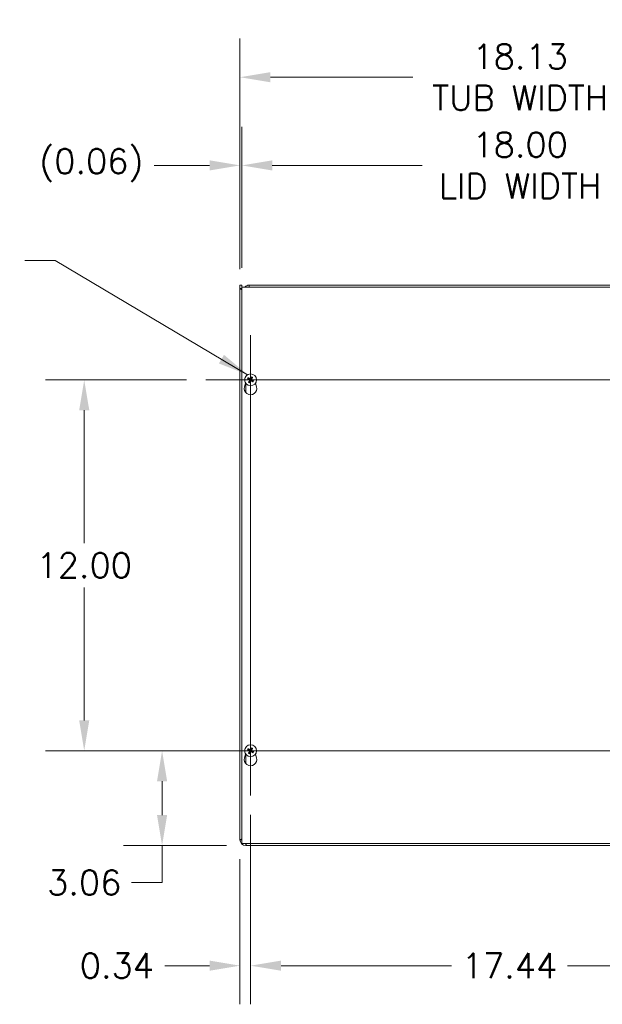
# Model space of a CAD drawing. Header units: inches. Extents: x 8 to 164, y 6 to 97.
# Tile 3 of 9: x 39 to 57, y 46 to 78. Entities that reach past the tile are written whole.
import ezdxf

# ---------------------------------------------------------------- set-up
doc = ezdxf.new("R2010")
doc.units = ezdxf.units.IN
doc.header["$LTSCALE"] = 10
doc.header["$MEASUREMENT"] = 0
for name, color, linetype, lineweight in [('Center Mark (ANSI)', 7, 'Continuous', 5), ('Centerline (ANSI)', 7, 'Continuous', 5), ('Dimension (ANSI)', 7, 'Continuous', 5), ('Symbol (ANSI)', 7, 'Continuous', 5), ('Visible (ANSI)', 7, 'Continuous', 5), ('Visible Narrow (ANSI)', 7, 'Continuous', 5)]:
    doc.layers.add(name, color=color, linetype=linetype, lineweight=lineweight)
doc.styles.add('ROMANS', font='RomanS.shx')
doc.dimstyles.new('Default (ANSI)', dxfattribs={"dimscale": 10, "dimtxt": 0.08, "dimasz": 0.098425, "dimexe": 0.125, "dimexo": 0.0625, "dimgap": 0.031496, "dimtad": 0, "dimtih": 1, "dimtoh": 1, "dimrnd": 1e-08, "dimzin": 0, "dimdsep": 46, "dimtxsty": 'ROMANS', "dimcen": 0.09, "dimdle": 0.393701, "dimclrd": 256, "dimclre": 256, "dimclrt": 256, "dimadec": 0, "dimazin": 0, "dimtfac": 1.25, "dimtofl": 0, "dimtmove": 0, "dimatfit": 3, "dimfxl": 0, "dimtolj": 1, "dimtzin": 0, "dimlwd": -1, "dimlwe": -1, "dimarcsym": 0})
doc.dimstyles.new('Default (ANSI)$7', dxfattribs={"dimscale": 10, "dimtxt": 0.08, "dimasz": 0.098425, "dimexe": 0.125, "dimexo": 0.0625, "dimgap": 0.031496, "dimtad": 0, "dimtih": 1, "dimtoh": 1, "dimrnd": 1e-08, "dimzin": 0, "dimdsep": 46, "dimtxsty": 'ROMANS', "dimcen": 0.09, "dimdle": 0.393701, "dimclrd": 256, "dimclre": 256, "dimclrt": 256, "dimadec": 0, "dimazin": 0, "dimtfac": 1.25, "dimtofl": 0, "dimtmove": 0, "dimatfit": 3, "dimfxl": 0, "dimtolj": 1, "dimtzin": 0, "dimlwd": -1, "dimlwe": -1, "dimarcsym": 0})

# ---------------------------------------------------------------- blocks, each defined once
blk = doc.blocks.new('*D4')
at = {"layer": 'Defpoints', "color": 0}
for p in [(63.782, 75.958), (45.657, 69.124), (63.782, 69.043)]:
    blk.add_point(p, dxfattribs=at)
at = {"layer": 'Dimension (ANSI)'}
for p, q in [((45.657, 69.749), (45.657, 77.208)), ((63.782, 69.668), (63.782, 77.208)), ((46.641, 75.958), (51.243, 75.958)), ((62.798, 75.958), (58.196, 75.958))]:
    blk.add_line(p, q, dxfattribs=at)
for points in [[(46.641, 76.122), (46.641, 75.794), (45.657, 75.958)], [(62.798, 76.122), (62.798, 75.794), (63.782, 75.958)]]:
    blk.add_solid(points, dxfattribs=at)
at = {"layer": 'Dimension (ANSI)', "insert": (54.719, 75.958), "char_height": 0.8, "attachment_point": 5, "style": 'ROMANS'}
blk.add_mtext('\\A1;18.13\\PTUB WIDTH', dxfattribs=at)
blk = doc.blocks.new('*D5')
at = {"layer": 'Defpoints', "color": 0}
for p in [(63.719, 73.105), (45.719, 69.167), (63.719, 69.167)]:
    blk.add_point(p, dxfattribs=at)
at = {"layer": 'Dimension (ANSI)'}
for p, q in [((45.719, 69.792), (45.719, 74.355)), ((63.719, 69.792), (63.719, 74.355)), ((46.704, 73.105), (51.547, 73.105)), ((62.735, 73.105), (57.892, 73.105))]:
    blk.add_line(p, q, dxfattribs=at)
for points in [[(46.704, 73.269), (46.704, 72.94), (45.719, 73.105)], [(62.735, 73.269), (62.735, 72.94), (63.719, 73.105)]]:
    blk.add_solid(points, dxfattribs=at)
at = {"layer": 'Dimension (ANSI)', "insert": (54.719, 73.105), "char_height": 0.8, "attachment_point": 5, "style": 'ROMANS'}
blk.add_mtext('\\A1;18.00\\PLID WIDTH', dxfattribs=at)
blk = doc.blocks.new('*D6')
at = {"layer": 'Defpoints', "color": 0}
for p in [(45.719, 73.105), (45.657, 69.124), (45.719, 69.167)]:
    blk.add_point(p, dxfattribs=at)
at = {"layer": 'Dimension (ANSI)'}
for p, q in [((45.657, 69.749), (45.657, 74.355)), ((45.719, 69.792), (45.719, 74.355)), ((44.673, 73.105), (42.882, 73.105)), ((46.704, 73.105), (47.688, 73.105))]:
    blk.add_line(p, q, dxfattribs=at)
for points in [[(44.673, 73.269), (44.673, 72.94), (45.657, 73.105)], [(46.704, 73.269), (46.704, 72.94), (45.719, 73.105)]]:
    blk.add_solid(points, dxfattribs=at)
at = {"layer": 'Dimension (ANSI)', "insert": (40.853, 73.105), "char_height": 0.8, "attachment_point": 5, "style": 'ROMANS'}
blk.add_mtext('\\A1;(0.06)', dxfattribs=at)
blk = doc.blocks.new('*D10')
at = {"layer": 'Defpoints', "color": 0}
for p in [(46.001, 52.725), (63.438, 52.725), (63.438, 47.216)]:
    blk.add_point(p, dxfattribs=at)
at = {"layer": 'Dimension (ANSI)'}
for p, q in [((46.001, 52.1), (46.001, 45.966)), ((63.438, 52.1), (63.438, 45.966)), ((46.985, 47.216), (52.498, 47.216)), ((62.454, 47.216), (56.252, 47.216))]:
    blk.add_line(p, q, dxfattribs=at)
for points in [[(46.985, 47.38), (46.985, 47.052), (46.001, 47.216)], [(62.454, 47.38), (62.454, 47.052), (63.438, 47.216)]]:
    blk.add_solid(points, dxfattribs=at)
at = {"layer": 'Dimension (ANSI)', "insert": (54.375, 47.216), "char_height": 0.8, "attachment_point": 5, "style": 'ROMANS'}
blk.add_mtext('\\A1;17.44', dxfattribs=at)
blk = doc.blocks.new('*D22')
at = {"layer": 'Defpoints', "color": 0}
for p in [(46.001, 52.725), (45.657, 51.292), (46.001, 47.216)]:
    blk.add_point(p, dxfattribs=at)
at = {"layer": 'Dimension (ANSI)'}
for p, q in [((46.001, 52.1), (46.001, 45.966)), ((45.657, 50.667), (45.657, 45.966)), ((44.673, 47.216), (43.231, 47.216)), ((46.985, 47.216), (47.969, 47.216))]:
    blk.add_line(p, q, dxfattribs=at)
for points in [[(44.673, 47.38), (44.673, 47.052), (45.657, 47.216)], [(46.985, 47.38), (46.985, 47.052), (46.001, 47.216)]]:
    blk.add_solid(points, dxfattribs=at)
at = {"layer": 'Dimension (ANSI)', "insert": (41.678, 47.216), "char_height": 0.8, "attachment_point": 5, "style": 'ROMANS'}
blk.add_mtext('\\A1;0.34', dxfattribs=at)
blk = doc.blocks.new('*D23')
at = {"layer": 'Defpoints', "color": 0}
for p in [(46.001, 54.167), (43.14, 51.105), (45.844, 51.105)]:
    blk.add_point(p, dxfattribs=at)
at = {"layer": 'Dimension (ANSI)'}
for p, q in [((45.376, 54.167), (41.89, 54.167)), ((43.14, 53.183), (43.14, 52.089)), ((45.219, 51.105), (41.89, 51.105)), ((43.14, 51.105), (43.14, 49.905)), ((43.14, 49.905), (42.156, 49.905))]:
    blk.add_line(p, q, dxfattribs=at)
for points in [[(42.976, 53.183), (43.304, 53.183), (43.14, 54.167)], [(42.976, 52.089), (43.304, 52.089), (43.14, 51.105)]]:
    blk.add_solid(points, dxfattribs=at)
at = {"layer": 'Dimension (ANSI)', "insert": (40.622, 49.905), "char_height": 0.8, "attachment_point": 5, "style": 'ROMANS'}
blk.add_mtext('\\A1;3.06', dxfattribs=at)
blk = doc.blocks.new('*D24')
at = {"layer": 'Defpoints', "color": 0}
for p in [(40.622, 66.167), (44.559, 66.167), (44.559, 54.167)]:
    blk.add_point(p, dxfattribs=at)
at = {"layer": 'Dimension (ANSI)'}
for p, q in [((43.934, 66.167), (39.372, 66.167)), ((40.622, 65.183), (40.622, 60.882)), ((40.622, 55.152), (40.622, 59.453)), ((43.934, 54.167), (39.372, 54.167))]:
    blk.add_line(p, q, dxfattribs=at)
for points in [[(40.458, 65.183), (40.786, 65.183), (40.622, 66.167)], [(40.458, 55.152), (40.786, 55.152), (40.622, 54.167)]]:
    blk.add_solid(points, dxfattribs=at)
at = {"layer": 'Dimension (ANSI)', "insert": (40.622, 60.167), "char_height": 0.8, "attachment_point": 5, "style": 'ROMANS'}
blk.add_mtext('\\A1;12.00', dxfattribs=at)

msp = doc.modelspace()

# ---------------------------------------------------------------- linework, layer by layer
at = {"layer": 'Center Mark (ANSI)', "linetype": 'Continuous'}
for p, q in [((46.00065, 67.6095), (46.00065, 64.7255)), ((44.55865, 66.1675), (47.44265, 66.1675)), ((46.00065, 52.7255), (46.00065, 55.6095)), ((44.55865, 54.1675), (47.44265, 54.1675))]:
    msp.add_line(p, q, dxfattribs=at)
at = {"layer": 'Centerline (ANSI)', "linetype": 'Continuous'}
for p, q in [((46.00065, 52.7255), (46.00065, 67.6095)), ((44.55865, 66.1675), (64.88015, 66.1675)), ((64.88015, 54.1675), (44.55865, 54.1675))]:
    msp.add_line(p, q, dxfattribs=at)
at = {"layer": 'Visible (ANSI)'}
for p, q in [((45.6569, 69.23), (45.7189, 69.23)), ((45.6569, 69.1238), (45.6569, 69.23)), ((45.6569, 51.292), (45.6569, 69.1238)), ((45.7189, 69.23), (45.7189, 69.1238)), ((45.7189, 69.1238), (45.7194, 69.1233)), ((45.7194, 51.1675), (45.7194, 69.1675)), ((45.7194, 69.1675), (63.7194, 69.1675)), ((45.9569, 69.23), (63.5949, 69.23)), ((45.9569, 69.23), (45.9569, 69.1675)), ((46.02972, 66.25503), (46.02133, 66.22897)), ((45.80563, 65.94284), (45.84011, 66.06218)), ((45.91312, 66.19656), (45.93918, 66.18817)), ((45.95137, 66.20965), (45.93079, 66.22772)), ((45.95849, 66.11821), (45.94043, 66.09764)), ((45.97158, 66.07996), (45.97998, 66.10602)), ((46.04281, 66.21678), (46.06087, 66.23735)), ((46.04994, 66.12534), (46.07051, 66.10728)), ((46.08818, 66.13843), (46.06213, 66.14682)), ((46.16119, 66.06218), (46.19568, 65.94284)), ((45.91312, 54.19656), (45.93918, 54.18817)), ((45.95137, 54.20965), (45.93079, 54.22772)), ((46.02972, 54.25503), (46.02133, 54.22897)), ((46.04281, 54.21678), (46.06087, 54.23735)), ((45.80563, 53.94284), (45.84011, 54.06218)), ((45.95849, 54.11821), (45.94043, 54.09764)), ((45.97158, 54.07996), (45.97998, 54.10602)), ((46.04994, 54.12534), (46.07051, 54.10728)), ((46.08818, 54.13843), (46.06213, 54.14682)), ((46.16119, 54.06218), (46.19568, 53.94284)), ((63.7194, 51.1675), (45.7194, 51.1675)), ((63.5949, 51.105), (45.8439, 51.105))]:
    msp.add_line(p, q, dxfattribs=at)
for centre in [(46.00065, 66.1675), (46.00065, 54.1675)]:
    msp.add_circle(centre, 0.192, dxfattribs=at)
for centre, radius, start, end in [((45.9569, 69.043), 0.187, 90, 138.25816), ((45.9569, 69.043), 0.125, 90, 95.1264), ((46.00065, 65.8865), 0.203, 163.884171, 16.115829), ((46.00065, 66.1675), 0.06486, 139.455547, 161.411306), ((46.00065, 66.1675), 0.06486, 229.455547, 251.411306), ((46.00065, 66.1675), 0.06486, 49.455547, 71.411306), ((46.00065, 66.1675), 0.06486, 319.455547, 341.411306), ((46.00065, 54.1675), 0.06486, 139.455547, 161.411306), ((46.00065, 54.1675), 0.06486, 49.455547, 71.411306), ((46.00065, 53.8865), 0.203, 163.884171, 16.115829), ((46.00065, 54.1675), 0.06486, 229.455547, 251.411306), ((46.00065, 54.1675), 0.06486, 319.455547, 341.411306), ((45.8439, 51.292), 0.187, 180, 270), ((45.8439, 51.292), 0.125, 180, 185.1264), ((45.8439, 51.292), 0.125, 264.8736, 270)]:
    msp.add_arc(centre, radius, start, end, dxfattribs=at)
for centre, major_axis, start_param, end_param in [((46.0047, 66.16535), (-0.11907, -0.22432), 4.30043435, 4.58502232), ((46.0028, 66.17154), (0.22432, -0.11907), 4.30043435, 4.58502232), ((45.99828, 66.16357), (-0.21729, 0.13146), 4.83975564, 5.12434361), ((46.00457, 66.16512), (-0.13146, -0.21729), 4.83975564, 5.12434361), ((45.99661, 66.16964), (0.11907, 0.22432), 4.30043435, 4.58502232), ((46.00302, 66.17142), (0.21729, -0.13146), 4.83975564, 5.12434361), ((45.99673, 66.16987), (0.13146, 0.21729), 4.83975564, 5.12434361), ((45.9985, 66.16345), (-0.22432, 0.11907), 4.30043435, 4.58502232), ((46.0028, 54.17154), (0.22432, -0.11907), 4.30043435, 4.58502232), ((45.99828, 54.16357), (-0.21729, 0.13146), 4.83975564, 5.12434361), ((46.0047, 54.16535), (-0.11907, -0.22432), 4.30043435, 4.58502232), ((45.99673, 54.16987), (0.13146, 0.21729), 4.83975564, 5.12434361), ((45.9985, 54.16345), (-0.22432, 0.11907), 4.30043435, 4.58502232), ((46.00457, 54.16512), (-0.13146, -0.21729), 4.83975564, 5.12434361), ((45.99661, 54.16964), (0.11907, 0.22432), 4.30043435, 4.58502232), ((46.00302, 54.17142), (0.21729, -0.13146), 4.83975564, 5.12434361)]:
    msp.add_ellipse(centre, major_axis=major_axis, ratio=0.08715574, start_param=start_param, end_param=end_param, dxfattribs=at)
for points in [[(45.6569, 69.1238), (45.66629, 69.11753), (45.68036, 69.10812), (45.71941, 69.08202)], [(45.6569, 69.1238), (45.67757, 69.1238), (45.69824, 69.1238), (45.7189, 69.1238)], [(45.71891, 69.15878), (45.71891, 69.15931), (45.7189, 69.15986), (45.7189, 69.1604)], [(45.7194, 69.14998), (45.71912, 69.15291), (45.71896, 69.15585), (45.71891, 69.15878)], [(45.7189, 51.292), (45.69824, 51.292), (45.67757, 51.292), (45.6569, 51.292)], [(45.7189, 51.292), (45.7189, 51.29283), (45.71908, 51.29367), (45.71944, 51.29451)], [(45.8439, 51.105), (45.8518, 51.105), (45.8597, 51.12862), (45.8676, 51.16755)], [(45.8439, 51.167), (45.84474, 51.167), (45.84558, 51.16718), (45.84642, 51.16753)], [(45.8439, 51.105), (45.8439, 51.12566), (45.8439, 51.14633), (45.8439, 51.167)]]:
    msp.add_open_spline(points, degree=3, dxfattribs=at)
for points, knots in [([(46.02972, 66.25503), (46.02984, 66.25539), (46.03004, 66.25592), (46.03055, 66.25712), (46.03097, 66.25804), (46.0318, 66.25974), (46.03234, 66.26082), (46.03331, 66.26263), (46.03389, 66.26369), (46.0344, 66.26457), (46.03443, 66.26462), (46.03446, 66.26467)], [0.0712949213, 0.0712949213, 0.0712949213, 0.0712949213, 0.0775604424, 0.0775604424, 0.0853000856, 0.0853000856, 0.0931299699, 0.0931299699, 0.1009657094, 0.1009657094, 0.101461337, 0.101461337, 0.101461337, 0.101461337]), ([(45.91312, 66.19656), (45.91275, 66.19668), (45.91223, 66.19688), (45.91103, 66.19739), (45.91011, 66.19781), (45.90841, 66.19864), (45.90733, 66.19919), (45.90552, 66.20015), (45.90446, 66.20074), (45.90358, 66.20124), (45.90353, 66.20127), (45.90347, 66.2013)], [0.0712949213, 0.0712949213, 0.0712949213, 0.0712949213, 0.0775604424, 0.0775604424, 0.0853000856, 0.0853000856, 0.0931299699, 0.0931299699, 0.1009657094, 0.1009657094, 0.101461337, 0.101461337, 0.101461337, 0.101461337]), ([(45.92178, 66.23356), (45.92183, 66.23353), (45.92188, 66.2335), (45.92277, 66.23301), (45.92381, 66.2324), (45.92557, 66.23134), (45.9266, 66.2307), (45.92818, 66.22966), (45.92901, 66.22909), (45.93006, 66.22832), (45.9305, 66.22797), (45.93079, 66.22772)], [0.0228816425, 0.0228816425, 0.0228816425, 0.0228816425, 0.02337727, 0.02337727, 0.0312130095, 0.0312130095, 0.0390428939, 0.0390428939, 0.0467825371, 0.0467825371, 0.0530480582, 0.0530480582, 0.0530480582, 0.0530480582]), ([(45.93458, 66.08862), (45.93461, 66.08867), (45.93464, 66.08873), (45.93514, 66.08961), (45.93574, 66.09066), (45.93681, 66.09242), (45.93745, 66.09344), (45.93849, 66.09502), (45.93906, 66.09585), (45.93983, 66.0969), (45.94018, 66.09735), (45.94043, 66.09764)], [0.0228816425, 0.0228816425, 0.0228816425, 0.0228816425, 0.02337727, 0.02337727, 0.0312130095, 0.0312130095, 0.0390428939, 0.0390428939, 0.0467825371, 0.0467825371, 0.0530480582, 0.0530480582, 0.0530480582, 0.0530480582]), ([(45.96401, 66.16728), (45.96545, 66.16649), (45.96683, 66.16537), (45.96904, 66.16267), (45.96987, 66.16108), (45.97083, 66.15793), (45.97103, 66.15616), (45.97072, 66.15268), (45.9702, 66.15098), (45.96933, 66.14932), (45.96922, 66.1491), (45.96909, 66.14889)], [0, 0, 0, 0, 0.0125584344, 0.0125584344, 0.0251168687, 0.0251168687, 0.0376591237, 0.0376591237, 0.0502013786, 0.0502013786, 0.0520674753, 0.0520674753, 0.0520674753, 0.0520674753]), ([(45.97158, 66.07996), (45.97147, 66.0796), (45.97126, 66.07907), (45.97076, 66.07787), (45.97033, 66.07695), (45.96951, 66.07525), (45.96896, 66.07418), (45.968, 66.07236), (45.96741, 66.0713), (45.9669, 66.07042), (45.96687, 66.07037), (45.96684, 66.07032)], [0.0712949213, 0.0712949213, 0.0712949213, 0.0712949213, 0.0775604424, 0.0775604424, 0.0853000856, 0.0853000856, 0.0931299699, 0.0931299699, 0.1009657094, 0.1009657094, 0.101461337, 0.101461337, 0.101461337, 0.101461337]), ([(45.96789, 66.17458), (45.97005, 66.17356), (45.97208, 66.17212), (45.97484, 66.16937), (45.97595, 66.16799), (45.9778, 66.16489), (45.97852, 66.16318), (45.97944, 66.15984), (45.9797, 66.158), (45.9797, 66.1544), (45.97946, 66.15264), (45.97849, 66.14887), (45.97749, 66.14659), (45.97617, 66.14461)], [0.2359932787, 0.2359932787, 0.2359932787, 0.2359932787, 0.2549328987, 0.2549328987, 0.2681126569, 0.2681126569, 0.2812924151, 0.2812924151, 0.2944721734, 0.2944721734, 0.3076519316, 0.3076519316, 0.3265915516, 0.3265915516, 0.3265915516, 0.3265915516]), ([(46.00774, 66.20026), (46.00671, 66.1981), (46.00527, 66.19607), (46.00253, 66.19331), (46.00114, 66.19219), (45.99805, 66.19035), (45.99634, 66.18963), (45.993, 66.18871), (45.99116, 66.18845), (45.98756, 66.18844), (45.98579, 66.18869), (45.98202, 66.18965), (45.97975, 66.19066), (45.97776, 66.19198)], [0.2359932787, 0.2359932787, 0.2359932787, 0.2359932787, 0.2549328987, 0.2549328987, 0.2681126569, 0.2681126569, 0.2812924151, 0.2812924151, 0.2944721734, 0.2944721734, 0.3076519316, 0.3076519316, 0.3265915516, 0.3265915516, 0.3265915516, 0.3265915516]), ([(46.00043, 66.20413), (45.99965, 66.2027), (45.99853, 66.20131), (45.99583, 66.19911), (45.99424, 66.19828), (45.99109, 66.19732), (45.98932, 66.19711), (45.98584, 66.19743), (45.98414, 66.19795), (45.98247, 66.19881), (45.98226, 66.19893), (45.98204, 66.19906)], [0, 0, 0, 0, 0.0125584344, 0.0125584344, 0.0251168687, 0.0251168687, 0.0376591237, 0.0376591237, 0.0502013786, 0.0502013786, 0.052067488, 0.052067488, 0.052067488, 0.052067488]), ([(45.99357, 66.13473), (45.99459, 66.13689), (45.99603, 66.13892), (45.99877, 66.14168), (46.00016, 66.1428), (46.00326, 66.14464), (46.00497, 66.14536), (46.0083, 66.14628), (46.01014, 66.14654), (46.01375, 66.14655), (46.01551, 66.1463), (46.01928, 66.14534), (46.02156, 66.14433), (46.02354, 66.14301)], [0.2359932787, 0.2359932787, 0.2359932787, 0.2359932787, 0.2549328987, 0.2549328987, 0.2681126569, 0.2681126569, 0.2812924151, 0.2812924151, 0.2944721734, 0.2944721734, 0.3076519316, 0.3076519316, 0.3265915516, 0.3265915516, 0.3265915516, 0.3265915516]), ([(46.00087, 66.13086), (46.00165, 66.13229), (46.00277, 66.13368), (46.00548, 66.13588), (46.00706, 66.13671), (46.01021, 66.13767), (46.01199, 66.13788), (46.01546, 66.13756), (46.01717, 66.13704), (46.01883, 66.13618), (46.01905, 66.13606), (46.01926, 66.13593)], [0, 0, 0, 0, 0.0125556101, 0.0125556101, 0.0251112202, 0.0251112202, 0.0376562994, 0.0376562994, 0.0502013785, 0.0502013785, 0.0520674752, 0.0520674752, 0.0520674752, 0.0520674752]), ([(46.03341, 66.16041), (46.03126, 66.16143), (46.02923, 66.16287), (46.02647, 66.16562), (46.02535, 66.167), (46.02351, 66.1701), (46.02279, 66.17181), (46.02187, 66.17515), (46.02161, 66.17699), (46.0216, 66.18059), (46.02185, 66.18235), (46.02281, 66.18612), (46.02381, 66.1884), (46.02514, 66.19038)], [0.2359932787, 0.2359932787, 0.2359932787, 0.2359932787, 0.2549328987, 0.2549328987, 0.2681126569, 0.2681126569, 0.2812924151, 0.2812924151, 0.2944721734, 0.2944721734, 0.3076519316, 0.3076519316, 0.3265915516, 0.3265915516, 0.3265915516, 0.3265915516]), ([(46.03729, 66.16772), (46.03586, 66.1685), (46.03447, 66.16962), (46.03226, 66.17232), (46.03144, 66.17391), (46.03047, 66.17706), (46.03027, 66.17883), (46.03059, 66.18231), (46.03111, 66.18401), (46.03197, 66.18568), (46.03209, 66.18589), (46.03221, 66.1861)], [0, 0, 0, 0, 0.0125584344, 0.0125584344, 0.0251168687, 0.0251168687, 0.0376591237, 0.0376591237, 0.0502013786, 0.0502013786, 0.0520674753, 0.0520674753, 0.0520674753, 0.0520674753]), ([(46.06672, 66.24637), (46.06669, 66.24632), (46.06666, 66.24627), (46.06617, 66.24538), (46.06556, 66.24433), (46.0645, 66.24258), (46.06385, 66.24155), (46.06282, 66.23997), (46.06224, 66.23914), (46.06147, 66.23809), (46.06113, 66.23764), (46.06087, 66.23735)], [0.0228816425, 0.0228816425, 0.0228816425, 0.0228816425, 0.02337727, 0.02337727, 0.0312130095, 0.0312130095, 0.0390428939, 0.0390428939, 0.0467825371, 0.0467825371, 0.0530480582, 0.0530480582, 0.0530480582, 0.0530480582]), ([(46.07953, 66.10143), (46.07948, 66.10146), (46.07942, 66.10149), (46.07854, 66.10198), (46.07749, 66.10259), (46.07573, 66.10365), (46.07471, 66.1043), (46.07313, 66.10533), (46.07229, 66.10591), (46.07124, 66.10667), (46.0708, 66.10702), (46.07051, 66.10728)], [0.0228816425, 0.0228816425, 0.0228816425, 0.0228816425, 0.02337727, 0.02337727, 0.0312130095, 0.0312130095, 0.0390428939, 0.0390428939, 0.0467825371, 0.0467825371, 0.0530480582, 0.0530480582, 0.0530480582, 0.0530480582]), ([(46.08818, 66.13843), (46.08855, 66.13831), (46.08908, 66.13811), (46.09027, 66.1376), (46.0912, 66.13718), (46.09289, 66.13635), (46.09397, 66.1358), (46.09579, 66.13484), (46.09685, 66.13425), (46.09773, 66.13375), (46.09778, 66.13372), (46.09783, 66.13369)], [0.0712949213, 0.0712949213, 0.0712949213, 0.0712949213, 0.0775604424, 0.0775604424, 0.0853000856, 0.0853000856, 0.0931299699, 0.0931299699, 0.1009657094, 0.1009657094, 0.101461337, 0.101461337, 0.101461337, 0.101461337]), ([(45.91312, 54.19656), (45.91275, 54.19668), (45.91223, 54.19688), (45.91103, 54.19739), (45.91011, 54.19781), (45.90841, 54.19864), (45.90733, 54.19919), (45.90552, 54.20015), (45.90446, 54.20074), (45.90358, 54.20124), (45.90353, 54.20127), (45.90347, 54.2013)], [0.0712949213, 0.0712949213, 0.0712949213, 0.0712949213, 0.0775604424, 0.0775604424, 0.0853000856, 0.0853000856, 0.0931299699, 0.0931299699, 0.1009657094, 0.1009657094, 0.101461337, 0.101461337, 0.101461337, 0.101461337]), ([(45.92178, 54.23356), (45.92183, 54.23353), (45.92188, 54.2335), (45.92277, 54.23301), (45.92381, 54.2324), (45.92557, 54.23134), (45.9266, 54.2307), (45.92818, 54.22966), (45.92901, 54.22909), (45.93006, 54.22832), (45.9305, 54.22797), (45.93079, 54.22772)], [0.0228816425, 0.0228816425, 0.0228816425, 0.0228816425, 0.02337727, 0.02337727, 0.0312130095, 0.0312130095, 0.0390428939, 0.0390428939, 0.0467825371, 0.0467825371, 0.0530480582, 0.0530480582, 0.0530480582, 0.0530480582]), ([(45.96401, 54.16728), (45.96545, 54.16649), (45.96683, 54.16537), (45.96904, 54.16267), (45.96987, 54.16108), (45.97083, 54.15793), (45.97103, 54.15616), (45.97072, 54.15268), (45.9702, 54.15098), (45.96933, 54.14932), (45.96922, 54.1491), (45.96909, 54.14889)], [0, 0, 0, 0, 0.0125584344, 0.0125584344, 0.0251168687, 0.0251168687, 0.0376591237, 0.0376591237, 0.0502013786, 0.0502013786, 0.0520674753, 0.0520674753, 0.0520674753, 0.0520674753]), ([(45.96789, 54.17458), (45.97005, 54.17356), (45.97208, 54.17212), (45.97484, 54.16937), (45.97595, 54.16799), (45.9778, 54.16489), (45.97852, 54.16318), (45.97944, 54.15984), (45.9797, 54.158), (45.9797, 54.1544), (45.97946, 54.15264), (45.97849, 54.14887), (45.97749, 54.14659), (45.97617, 54.14461)], [0.2359932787, 0.2359932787, 0.2359932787, 0.2359932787, 0.2549328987, 0.2549328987, 0.2681126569, 0.2681126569, 0.2812924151, 0.2812924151, 0.2944721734, 0.2944721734, 0.3076519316, 0.3076519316, 0.3265915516, 0.3265915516, 0.3265915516, 0.3265915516]), ([(46.00774, 54.20026), (46.00671, 54.1981), (46.00527, 54.19607), (46.00253, 54.19331), (46.00114, 54.19219), (45.99805, 54.19035), (45.99634, 54.18963), (45.993, 54.18871), (45.99116, 54.18845), (45.98756, 54.18844), (45.98579, 54.18869), (45.98202, 54.18965), (45.97975, 54.19066), (45.97776, 54.19198)], [0.2359932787, 0.2359932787, 0.2359932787, 0.2359932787, 0.2549328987, 0.2549328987, 0.2681126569, 0.2681126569, 0.2812924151, 0.2812924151, 0.2944721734, 0.2944721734, 0.3076519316, 0.3076519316, 0.3265915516, 0.3265915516, 0.3265915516, 0.3265915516]), ([(46.00043, 54.20413), (45.99965, 54.2027), (45.99853, 54.20131), (45.99583, 54.19911), (45.99424, 54.19828), (45.99109, 54.19732), (45.98932, 54.19711), (45.98584, 54.19743), (45.98414, 54.19795), (45.98247, 54.19881), (45.98226, 54.19893), (45.98204, 54.19906)], [0, 0, 0, 0, 0.0125584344, 0.0125584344, 0.0251168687, 0.0251168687, 0.0376591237, 0.0376591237, 0.0502013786, 0.0502013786, 0.052067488, 0.052067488, 0.052067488, 0.052067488]), ([(46.03341, 54.16041), (46.03126, 54.16143), (46.02923, 54.16287), (46.02647, 54.16562), (46.02535, 54.167), (46.02351, 54.1701), (46.02279, 54.17181), (46.02187, 54.17515), (46.02161, 54.17699), (46.0216, 54.18059), (46.02185, 54.18235), (46.02281, 54.18612), (46.02381, 54.1884), (46.02514, 54.19038)], [0.2359932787, 0.2359932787, 0.2359932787, 0.2359932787, 0.2549328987, 0.2549328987, 0.2681126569, 0.2681126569, 0.2812924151, 0.2812924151, 0.2944721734, 0.2944721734, 0.3076519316, 0.3076519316, 0.3265915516, 0.3265915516, 0.3265915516, 0.3265915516]), ([(46.02972, 54.25503), (46.02984, 54.25539), (46.03004, 54.25592), (46.03055, 54.25712), (46.03097, 54.25804), (46.0318, 54.25974), (46.03234, 54.26082), (46.03331, 54.26263), (46.03389, 54.26369), (46.0344, 54.26457), (46.03443, 54.26462), (46.03446, 54.26467)], [0.0712949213, 0.0712949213, 0.0712949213, 0.0712949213, 0.0775604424, 0.0775604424, 0.0853000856, 0.0853000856, 0.0931299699, 0.0931299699, 0.1009657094, 0.1009657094, 0.101461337, 0.101461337, 0.101461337, 0.101461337]), ([(46.03729, 54.16772), (46.03586, 54.1685), (46.03447, 54.16962), (46.03226, 54.17232), (46.03144, 54.17391), (46.03047, 54.17706), (46.03027, 54.17883), (46.03059, 54.18231), (46.03111, 54.18401), (46.03197, 54.18568), (46.03209, 54.18589), (46.03221, 54.1861)], [0, 0, 0, 0, 0.0125584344, 0.0125584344, 0.0251168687, 0.0251168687, 0.0376591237, 0.0376591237, 0.0502013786, 0.0502013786, 0.0520674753, 0.0520674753, 0.0520674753, 0.0520674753]), ([(46.06672, 54.24637), (46.06669, 54.24632), (46.06666, 54.24627), (46.06617, 54.24538), (46.06556, 54.24433), (46.0645, 54.24258), (46.06385, 54.24155), (46.06282, 54.23997), (46.06224, 54.23914), (46.06147, 54.23809), (46.06113, 54.23764), (46.06087, 54.23735)], [0.0228816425, 0.0228816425, 0.0228816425, 0.0228816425, 0.02337727, 0.02337727, 0.0312130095, 0.0312130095, 0.0390428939, 0.0390428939, 0.0467825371, 0.0467825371, 0.0530480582, 0.0530480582, 0.0530480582, 0.0530480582]), ([(45.93458, 54.08862), (45.93461, 54.08867), (45.93464, 54.08873), (45.93514, 54.08961), (45.93574, 54.09066), (45.93681, 54.09242), (45.93745, 54.09344), (45.93849, 54.09502), (45.93906, 54.09585), (45.93983, 54.0969), (45.94018, 54.09735), (45.94043, 54.09764)], [0.0228816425, 0.0228816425, 0.0228816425, 0.0228816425, 0.02337727, 0.02337727, 0.0312130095, 0.0312130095, 0.0390428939, 0.0390428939, 0.0467825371, 0.0467825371, 0.0530480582, 0.0530480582, 0.0530480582, 0.0530480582]), ([(45.97158, 54.07996), (45.97147, 54.0796), (45.97126, 54.07907), (45.97076, 54.07787), (45.97033, 54.07695), (45.96951, 54.07525), (45.96896, 54.07418), (45.968, 54.07236), (45.96741, 54.0713), (45.9669, 54.07042), (45.96687, 54.07037), (45.96684, 54.07032)], [0.0712949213, 0.0712949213, 0.0712949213, 0.0712949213, 0.0775604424, 0.0775604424, 0.0853000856, 0.0853000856, 0.0931299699, 0.0931299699, 0.1009657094, 0.1009657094, 0.101461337, 0.101461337, 0.101461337, 0.101461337]), ([(45.99357, 54.13473), (45.99459, 54.13689), (45.99603, 54.13892), (45.99877, 54.14168), (46.00016, 54.1428), (46.00326, 54.14464), (46.00497, 54.14536), (46.0083, 54.14628), (46.01014, 54.14654), (46.01375, 54.14655), (46.01551, 54.1463), (46.01928, 54.14534), (46.02156, 54.14433), (46.02354, 54.14301)], [0.2359932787, 0.2359932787, 0.2359932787, 0.2359932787, 0.2549328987, 0.2549328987, 0.2681126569, 0.2681126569, 0.2812924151, 0.2812924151, 0.2944721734, 0.2944721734, 0.3076519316, 0.3076519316, 0.3265915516, 0.3265915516, 0.3265915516, 0.3265915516]), ([(46.00087, 54.13086), (46.00165, 54.13229), (46.00277, 54.13368), (46.00548, 54.13588), (46.00706, 54.13671), (46.01021, 54.13767), (46.01199, 54.13788), (46.01546, 54.13756), (46.01717, 54.13704), (46.01883, 54.13618), (46.01905, 54.13606), (46.01926, 54.13593)], [0, 0, 0, 0, 0.0125556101, 0.0125556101, 0.0251112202, 0.0251112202, 0.0376562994, 0.0376562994, 0.0502013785, 0.0502013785, 0.0520674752, 0.0520674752, 0.0520674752, 0.0520674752]), ([(46.07953, 54.10143), (46.07948, 54.10146), (46.07942, 54.10149), (46.07854, 54.10198), (46.07749, 54.10259), (46.07573, 54.10365), (46.07471, 54.1043), (46.07313, 54.10533), (46.07229, 54.10591), (46.07124, 54.10667), (46.0708, 54.10702), (46.07051, 54.10728)], [0.0228816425, 0.0228816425, 0.0228816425, 0.0228816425, 0.02337727, 0.02337727, 0.0312130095, 0.0312130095, 0.0390428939, 0.0390428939, 0.0467825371, 0.0467825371, 0.0530480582, 0.0530480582, 0.0530480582, 0.0530480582]), ([(46.08818, 54.13843), (46.08855, 54.13831), (46.08908, 54.13811), (46.09027, 54.1376), (46.0912, 54.13718), (46.09289, 54.13635), (46.09397, 54.1358), (46.09579, 54.13484), (46.09685, 54.13425), (46.09773, 54.13375), (46.09778, 54.13372), (46.09783, 54.13369)], [0.0712949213, 0.0712949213, 0.0712949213, 0.0712949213, 0.0775604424, 0.0775604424, 0.0853000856, 0.0853000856, 0.0931299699, 0.0931299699, 0.1009657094, 0.1009657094, 0.101461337, 0.101461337, 0.101461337, 0.101461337]), ([(45.7195, 51.31569), (45.70923, 51.31363), (45.69995, 51.31157), (45.69196, 51.3095), (45.66935, 51.30367), (45.6569, 51.29783), (45.6569, 51.292)], [0.728532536, 0.728532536, 0.728532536, 0.728532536, 0.948488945, 0.948488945, 0.948488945, 1.570796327, 1.570796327, 1.570796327, 1.570796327])]:
    msp.add_open_spline(points, degree=3, knots=knots, dxfattribs=at)
for points, weights in [([(45.93918, 66.18817), (45.95814, 66.1792), (45.96789, 66.17458)], [1, 1.40669277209, 1.76946736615]), ([(45.97776, 66.19198), (45.9688, 66.19798), (45.95137, 66.20965)], [1.76946736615, 1.40669277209, 1]), ([(45.97617, 66.14461), (45.97017, 66.13564), (45.95849, 66.11821)], [1.76946736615, 1.40669277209, 1]), ([(45.97998, 66.10602), (45.98895, 66.12499), (45.99357, 66.13473)], [1, 1.40669277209, 1.76946736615]), ([(46.02133, 66.22897), (46.01236, 66.21), (46.00774, 66.20026)], [1, 1.40669277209, 1.76946736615]), ([(46.02354, 66.14301), (46.03251, 66.13701), (46.04994, 66.12534)], [1.76946736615, 1.40669277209, 1]), ([(46.02514, 66.19038), (46.03113, 66.19935), (46.04281, 66.21678)], [1.76946736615, 1.40669277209, 1]), ([(46.06213, 66.14682), (46.04316, 66.15579), (46.03341, 66.16041)], [1, 1.40669277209, 1.76946736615]), ([(45.93918, 54.18817), (45.95814, 54.1792), (45.96789, 54.17458)], [1, 1.40669277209, 1.76946736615]), ([(45.97776, 54.19198), (45.9688, 54.19798), (45.95137, 54.20965)], [1.76946736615, 1.40669277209, 1]), ([(46.02133, 54.22897), (46.01236, 54.21), (46.00774, 54.20026)], [1, 1.40669277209, 1.76946736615]), ([(46.02514, 54.19038), (46.03113, 54.19935), (46.04281, 54.21678)], [1.76946736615, 1.40669277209, 1]), ([(46.06213, 54.14682), (46.04316, 54.15579), (46.03341, 54.16041)], [1, 1.40669277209, 1.76946736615]), ([(45.97617, 54.14461), (45.97017, 54.13564), (45.95849, 54.11821)], [1.76946736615, 1.40669277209, 1]), ([(45.97998, 54.10602), (45.98895, 54.12499), (45.99357, 54.13473)], [1, 1.40669277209, 1.76946736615]), ([(46.02354, 54.14301), (46.03251, 54.13701), (46.04994, 54.12534)], [1.76946736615, 1.40669277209, 1])]:
    msp.add_rational_spline(points, weights, degree=2, dxfattribs=at)
at = {"layer": 'Visible Narrow (ANSI)'}
for p, q in [((45.8439, 66.05662), (45.8439, 65.75751)), ((45.96401, 66.16728), (45.96789, 66.17458)), ((45.96909, 66.14889), (45.97617, 66.14461)), ((45.98204, 66.19906), (45.97776, 66.19198)), ((46.00087, 66.13086), (45.99357, 66.13473)), ((46.00043, 66.20413), (46.00774, 66.20026)), ((46.01926, 66.13593), (46.02354, 66.14301)), ((46.03221, 66.1861), (46.02514, 66.19038)), ((46.03729, 66.16772), (46.03341, 66.16041)), ((45.96401, 54.16728), (45.96789, 54.17458)), ((45.98204, 54.19906), (45.97776, 54.19198)), ((46.00043, 54.20413), (46.00774, 54.20026)), ((46.03221, 54.1861), (46.02514, 54.19038)), ((46.03729, 54.16772), (46.03341, 54.16041)), ((45.8439, 54.05662), (45.8439, 53.75751)), ((45.96909, 54.14889), (45.97617, 54.14461)), ((46.00087, 54.13086), (45.99357, 54.13473)), ((46.01926, 54.13593), (46.02354, 54.14301))]:
    msp.add_line(p, q, dxfattribs=at)
for centre, radius, start, end in [((46.00065, 66.1675), 0.09223, 49.237607, 71.629247), ((46.00065, 66.1675), 0.10289, 50.04992, 70.816933), ((46.00065, 66.1675), 0.10289, 140.04992, 160.816933), ((46.00065, 66.1675), 0.09223, 139.237607, 161.629247), ((46.00065, 66.1675), 0.10289, 230.04992, 250.816933), ((46.00065, 66.1675), 0.09223, 229.237607, 251.629247), ((46.00065, 66.1675), 0.09223, 319.237607, 341.629247), ((46.00065, 66.1675), 0.10289, 320.04992, 340.816933), ((46.00065, 54.1675), 0.10289, 140.04992, 160.816933), ((46.00065, 54.1675), 0.09223, 139.237607, 161.629247), ((46.00065, 54.1675), 0.09223, 49.237607, 71.629247), ((46.00065, 54.1675), 0.10289, 50.04992, 70.816933), ((46.00065, 54.1675), 0.10289, 230.04992, 250.816933), ((46.00065, 54.1675), 0.09223, 229.237607, 251.629247), ((46.00065, 54.1675), 0.09223, 319.237607, 341.629247), ((46.00065, 54.1675), 0.10289, 320.04992, 340.816933)]:
    msp.add_arc(centre, radius, start, end, dxfattribs=at)

# ---------------------------------------------------------------- dimensions: what is measured, and where the dimension line sits
at = {"layer": 'Dimension (ANSI)'}
for base, p1, p2, text, override, picture, middle in [((63.7819024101, 75.957702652), (45.6569024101, 69.1238012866), (63.7819024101, 69.0429954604), '<>\\PTUB WIDTH', {"dimtih": 0, "dimtoh": 0, "dimdec": 2, "dimtp": 0, "dimtm": 0, "dimtdec": 2, "dimatfit": 1}, '*D4', (54.7194024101, 75.957702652)), ((45.7194, 73.1045), (45.6569, 69.1238), (45.7194, 69.1675), '(<>)', {"dimgap": 0.031496, "dimtih": 0, "dimtoh": 0, "dimdec": 2, "dimtol": 0, "dimlim": 0, "dimtp": 0, "dimtm": 0, "dimtdec": 2, "dimatfit": 1}, '*D6', (40.85285, 73.1045))]:
    dim = msp.add_linear_dim(base=base, p1=p1, p2=p2, text=text, dimstyle='Default (ANSI)', override=override, dxfattribs=at)
    dim.commit()
    dim.dimension.update_dxf_attribs({"geometry": picture, "text_midpoint": middle, "dimtype": 160})
dim = msp.add_linear_dim(base=(63.7194, 73.1045), p1=(45.7194, 69.1675), p2=(63.7194, 69.1675), angle=180, text='<>\\PLID WIDTH', dimstyle='Default (ANSI)', override={"dimtih": 0, "dimtoh": 0, "dimdec": 2, "dimtp": 0, "dimtm": 0, "dimtdec": 2, "dimatfit": 1}, dxfattribs=at)
dim.commit()
dim.dimension.update_dxf_attribs({"geometry": '*D5', "text_midpoint": (54.7194, 73.1045), "dimtype": 160})
for base, p1, p2, override, picture, middle in [((40.62164, 66.1675), (44.55865, 54.1675), (44.55865, 66.1675), {"dimdec": 2, "dimtp": 0, "dimtm": 0, "dimtdec": 2, "dimatfit": 1}, '*D24', (40.62164, 60.1675)), ((43.1399, 51.105), (46.00065, 54.1675), (45.8439, 51.105), {"dimdec": 2, "dimtp": 0, "dimtm": 0, "dimtdec": 2, "dimatfit": 2}, '*D23', (40.62164, 49.90536))]:
    dim = msp.add_linear_dim(base=base, p1=p1, p2=p2, angle=270, dimstyle='Default (ANSI)', override=override, dxfattribs=at)
    dim.commit()
    dim.dimension.update_dxf_attribs({"geometry": picture, "text_midpoint": middle, "dimtype": 160})
for base, p1, p2, picture, middle in [((46.00065, 47.21636), (45.6569, 51.292), (46.00065, 52.7255), '*D22', (41.67809, 47.21636)), ((63.43815, 47.21636), (46.00065, 52.7255), (63.43815, 52.7255), '*D10', (54.37521, 47.21636))]:
    dim = msp.add_linear_dim(base=base, p1=p1, p2=p2, dimstyle='Default (ANSI)', override={"dimtih": 0, "dimtoh": 0, "dimdec": 2, "dimtp": 0, "dimtm": 0, "dimtdec": 2, "dimatfit": 1}, dxfattribs=at)
    dim.commit()
    dim.dimension.update_dxf_attribs({"geometry": picture, "text_midpoint": middle, "dimtype": 160})

# ---------------------------------------------------------------- leaders
at = {"layer": 'Symbol (ANSI)', "annotation_type": 0, "has_hookline": 1, "hookline_direction": 1, "text_width": 18.01905}
msp.add_leader([(45.90573, 66.33439), (39.68504, 70.02872), (38.70079, 70.02872)], dimstyle='Default (ANSI)$7', override={"dimtad": 0}, dxfattribs=at)

doc.saveas('drawing.dxf')
